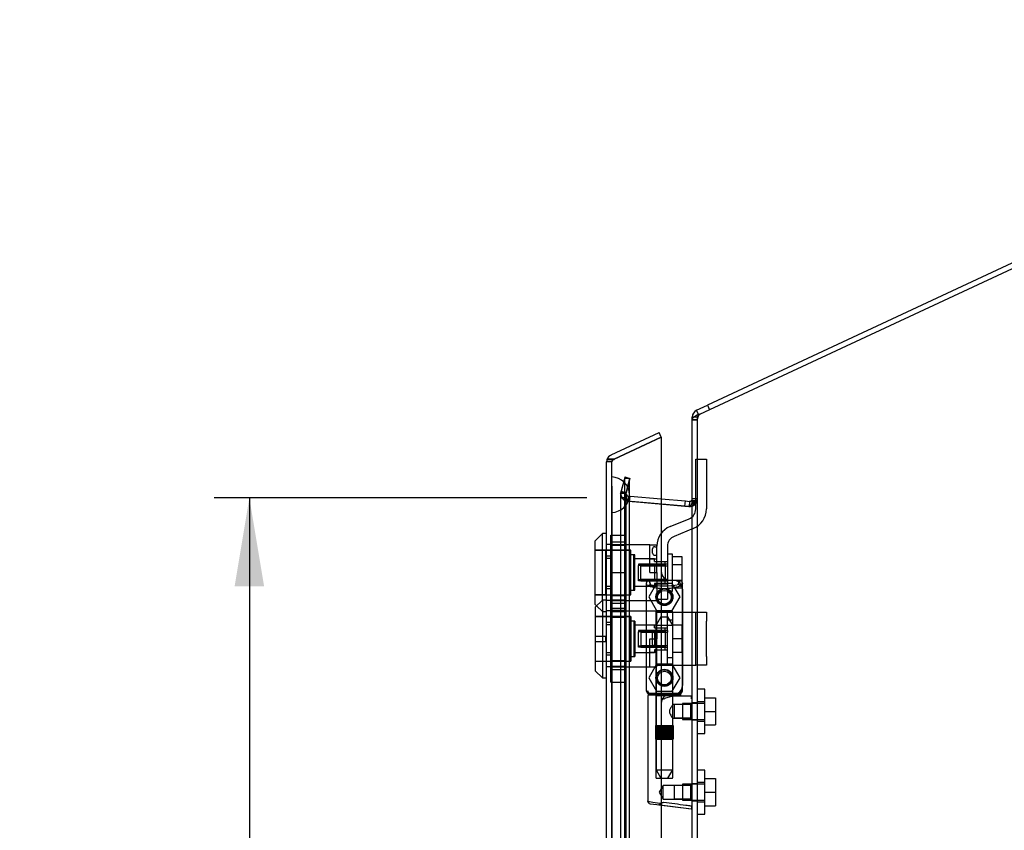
# Model space of a CAD drawing. Header units: inches. Extents: x 1 to 240, y -1 to 159.
# Tile 13 of 16: x 105 to 119, y 88 to 99. Entities that reach past the tile are written whole.
import ezdxf
from ezdxf.enums import TextEntityAlignment as Align
from ezdxf.lldxf.tags import DXFTag

# ---------------------------------------------------------------- set-up
doc = ezdxf.new("R2010")
doc.units = ezdxf.units.IN
doc.header["$MEASUREMENT"] = 0
for name, color, linetype in [('COM70220', 7, 'Continuous'), ('COM70707-4', 7, 'Continuous'), ('COM70709-8', 7, 'Continuous'), ('COM70712-7', 7, 'Continuous'), ('Default', 7, 'Continuous'), ('HNG86659-1', 7, 'Continuous'), ('HNG86659-2', 7, 'Continuous'), ('LOK10031', 7, 'Continuous'), ('LOK10031_CAM', 7, 'Continuous'), ('LOK10031_INSERT', 7, 'Continuous'), ('LOK10031_NUT', 7, 'Continuous'), ('LOK10031_SC', 7, 'Continuous'), ('SCS86661', 7, 'Continuous'), ('WAM30017', 7, 'Continuous')]:
    doc.layers.add(name, color=color, linetype=linetype)
doc.styles.add('SEACAD_Times_New_Roman', font='times.ttf')
tags = doc.linetypes.add('HIDDEN2', pattern=[0.1875, 0.125, -0.0625]).pattern_tags.tags
tags[6:7] = [DXFTag(74, 4), DXFTag(75, 0), DXFTag(340, '0'), DXFTag(46, 0.0), DXFTag(50, 0.0), DXFTag(44, 0.0), DXFTag(45, 0.0)]
tags[4:5] = [DXFTag(74, 4), DXFTag(75, 0), DXFTag(340, '0'), DXFTag(46, 0.0), DXFTag(50, 0.0), DXFTag(44, 0.0), DXFTag(45, 0.0)]
doc.dimstyles.new('HAMMOND_(STH_-_240x160)', dxfattribs={"dimtxt": 1, "dimasz": 1.25, "dimexe": 0.5, "dimexo": 0.5, "dimgap": 0.25, "dimtad": 0, "dimtih": 1, "dimtoh": 1, "dimzin": 0, "dimdsep": 46, "dimtxsty": 'SEACAD_Times_New_Roman', "dimblk1": '_SE_FILLED', "dimblk2": '_SE_FILLED', "dimsah": 1, "dimcen": 0.5, "dimadec": 0, "dimazin": 0, "dimtfac": 0.8, "dimtofl": 0, "dimtmove": 0, "dimatfit": 3, "dimfxl": 1, "dimtolj": 1, "dimtzin": 0, "dimarcsym": 0})

# ---------------------------------------------------------------- blocks, each defined once
blk = doc.blocks.new('SE2')
at = {"layer": 'COM70220', "color": 7, "linetype": 'HIDDEN2'}
for p, q in [((112.976, 92.489), (112.976, 92.988)), ((112.977, 92.988), (112.976, 92.988)), ((112.977, 92.489), (112.977, 92.988)), ((112.979, 92.739), (112.977, 92.988)), ((112.977, 92.49), (112.979, 92.739)), ((112.979, 92.489), (112.979, 92.739)), ((113.225, 92.489), (113.225, 92.739)), ((112.976, 92.49), (112.977, 92.49)), ((112.976, 65.37), (112.976, 92.489)), ((112.977, 65.37), (112.977, 92.489)), ((112.979, 65.37), (112.979, 92.489)), ((113.225, 65.37), (113.225, 92.489))]:
    blk.add_line(p, q, dxfattribs=at)
for start, end in [(0, 90), (270, 0)]:
    blk.add_arc((112.975, 92.739), 0.25, start, end, dxfattribs=at)
at = {"layer": 'COM70707-4', "color": 7, "linetype": 'Continuous'}
for p, q in [((114.221, 93.875), (126.005, 99.37)), ((114.191, 93.873), (114.221, 93.875)), ((114.113, 64.016), (114.113, 93.798)), ((113.675, 92.608), (114.074, 92.573)), ((114.08, 92.575), (114.074, 92.573)), ((114.077, 92.574), (114.077, 92.574)), ((114.107, 92.622), (114.106, 92.616)), ((114.113, 92.644), (114.107, 92.622))]:
    blk.add_line(p, q, dxfattribs=at)
at = {"layer": 'COM70707-4', "color": 7, "linetype": 'HIDDEN2'}
for p, q in [((114.221, 93.875), (114.191, 93.873)), ((114.211, 93.873), (114.191, 93.873)), ((114.185, 93.798), (114.113, 93.798)), ((114.185, 64.016), (114.185, 93.798)), ((113.103, 92.766), (113.158, 92.97)), ((113.228, 92.97), (113.158, 92.97)), ((113.158, 64.884), (113.158, 92.97)), ((113.228, 92.97), (113.173, 92.766)), ((113.228, 64.884), (113.228, 92.97)), ((113.1, 92.757), (113.103, 92.766)), ((113.172, 92.757), (113.1, 92.757)), ((113.1, 92.757), (113.1, 65.098)), ((113.173, 92.766), (113.103, 92.766)), ((113.178, 92.696), (113.118, 92.696)), ((113.172, 92.757), (113.173, 92.766)), ((113.172, 92.757), (113.178, 92.696)), ((113.178, 92.696), (113.172, 92.757)), ((113.172, 92.757), (113.172, 65.098)), ((113.178, 92.696), (113.199, 92.653)), ((113.199, 92.653), (113.178, 92.696)), ((113.182, 92.653), (113.198, 92.649)), ((113.199, 92.653), (113.182, 92.653)), ((113.198, 92.649), (113.182, 92.653)), ((113.205, 92.649), (113.198, 92.649)), ((114.067, 92.573), (113.198, 92.649)), ((113.205, 92.649), (113.199, 92.653)), ((113.205, 92.649), (113.675, 92.608)), ((114.074, 92.573), (114.067, 92.573)), ((114.08, 92.575), (114.086, 92.575)), ((114.106, 92.616), (114.163, 92.616)), ((114.113, 92.644), (114.107, 92.622)), ((114.107, 92.622), (114.168, 92.622)), ((114.113, 92.659), (114.185, 92.659)), ((114.113, 92.644), (114.185, 92.644)), ((114.168, 92.622), (114.163, 92.616)), ((114.168, 92.622), (114.163, 92.616)), ((114.185, 89.795), (114.113, 89.795)), ((114.113, 89.555), (114.185, 89.555)), ((114.185, 88.653), (114.113, 88.653)), ((114.113, 88.413), (114.185, 88.413))]:
    blk.add_line(p, q, dxfattribs=at)
for centre, radius, start, end in [((114.33, 93.789), 0.146, 145.1254, 176.5662), ((114.33, 93.789), 0.146, 145.1254, 176.5662), ((113.217, 92.759), 0.118, 181.4334, 212.7767), ((113.217, 92.759), 0.118, 181.4334, 212.7767), ((113.328, 92.937), 0.32, 228.9813, 242.7765), ((113.917, 92.986), 0.445, 292.2665, 303.6125)]:
    blk.add_arc(centre, radius, start, end, dxfattribs=at)
at = {"layer": 'COM70707-4', "color": 7, "linetype": 'Continuous'}
blk.add_arc((113.901, 92.716), 0.228, 321.7223, 333.9782, dxfattribs=at)
blk.add_open_spline([(114.113, 93.798), (114.113, 93.804), (114.115, 93.81), (114.122, 93.823), (114.128, 93.829), (114.141, 93.842), (114.15, 93.848), (114.169, 93.86), (114.18, 93.866), (114.191, 93.873)], degree=3, knots=[0, 0, 0, 0, 0.25, 0.25, 0.5, 0.5, 0.75, 0.75, 1, 1, 1, 1], dxfattribs=at)
at = {"layer": 'COM70707-4', "color": 7, "linetype": 'HIDDEN2'}
blk.add_open_spline([(114.185, 92.644), (114.185, 92.641), (114.183, 92.637), (114.178, 92.63), (114.173, 92.626), (114.168, 92.622)], degree=3, knots=[0, 0, 0, 0, 0.5, 0.5, 1, 1, 1, 1], dxfattribs=at)
at = {"layer": 'COM70709-8', "color": 7, "linetype": 'Continuous'}
for p, q in [((126.012, 99.453), (114.327, 94.004)), ((114.175, 93.933), (114.327, 94.004)), ((114.327, 94.004), (114.358, 93.939)), ((114.113, 93.798), (114.113, 93.835)), ((114.135, 93.835), (114.113, 93.835)), ((114.203, 93.874), (114.175, 93.933)), ((113.675, 92.68), (114.016, 92.65)), ((114.01, 92.578), (114.016, 92.65)), ((114.016, 92.65), (114.074, 92.645)), ((114.074, 92.645), (114.068, 92.573))]:
    blk.add_line(p, q, dxfattribs=at)
at = {"layer": 'COM70709-8', "color": 7, "linetype": 'HIDDEN2'}
for p, q in [((114.185, 93.835), (114.135, 93.835)), ((114.185, 93.798), (114.185, 93.835)), ((114.206, 93.868), (114.203, 93.874)), ((114.206, 93.868), (114.221, 93.875)), ((114.185, 93.79), (114.113, 93.79)), ((113.162, 92.989), (113.107, 92.784)), ((113.162, 92.989), (113.232, 92.97)), ((113.232, 92.97), (113.177, 92.766)), ((113.177, 92.766), (113.107, 92.784)), ((113.208, 92.72), (113.202, 92.649)), ((113.208, 92.72), (113.234, 92.718)), ((113.228, 92.646), (113.234, 92.718)), ((113.234, 92.718), (113.675, 92.68)), ((113.202, 92.649), (113.228, 92.646)), ((113.228, 92.646), (114.01, 92.578)), ((114.01, 92.578), (114.01, 92.578)), ((114.01, 92.578), (114.067, 92.573)), ((114.068, 92.573), (114.067, 92.573)), ((114.185, 92.681), (114.113, 92.681))]:
    blk.add_line(p, q, dxfattribs=at)
at = {"layer": 'COM70709-8', "color": 7, "linetype": 'Continuous'}
for centre, radius, start, end in [((114.221, 93.835), 0.108, 115, 180), ((114.077, 92.681), 0.036, 265, 0)]:
    blk.add_arc(centre, radius, start, end, dxfattribs=at)
at = {"layer": 'COM70709-8', "color": 7, "linetype": 'HIDDEN2'}
for centre, radius, start, end in [((114.221, 93.835), 0.036, 115.0001, 179.9999), ((113.211, 92.756), 0.108, 165, 265), ((113.211, 92.756), 0.036, 165.0001, 264.9999), ((114.077, 92.681), 0.108, 265, 0)]:
    blk.add_arc(centre, radius, start, end, dxfattribs=at)
at = {"layer": 'COM70712-7', "color": 7, "linetype": 'Continuous'}
for p, q in [((112.965, 93.3), (113.645, 93.617)), ((113.011, 93.242), (113.675, 93.552)), ((113.675, 93.552), (113.011, 93.242)), ((113.675, 93.552), (113.645, 93.617)), ((113.675, 93.552), (113.675, 64.308)), ((112.903, 64.657), (112.903, 93.202)), ((112.908, 93.235), (112.909, 93.235)), ((113.011, 93.242), (112.909, 93.242)), ((112.909, 93.242), (112.909, 93.235))]:
    blk.add_line(p, q, dxfattribs=at)
at = {"layer": 'COM70712-7', "color": 7, "linetype": 'HIDDEN2'}
for p, q in [((112.975, 93.202), (112.903, 93.202)), ((112.909, 93.235), (113.009, 93.235)), ((112.975, 64.657), (112.975, 93.202)), ((112.996, 93.235), (113.011, 93.242)), ((112.975, 92.033), (112.973, 92.033)), ((112.975, 91.836), (112.903, 91.836)), ((113.85, 91.528), (113.8, 91.528)), ((112.975, 91.439), (112.903, 91.439)), ((113.975, 91.403), (113.975, 90.041)), ((112.975, 91.242), (112.973, 91.242)), ((112.975, 91.096), (112.973, 91.096)), ((112.975, 90.899), (112.903, 90.899)), ((112.975, 90.502), (112.903, 90.502)), ((112.975, 90.305), (112.973, 90.305)), ((113.8, 89.916), (113.85, 89.916))]:
    blk.add_line(p, q, dxfattribs=at)
for centre in [(113.719, 91.294), (113.719, 90.152)]:
    blk.add_circle(centre, 0.12, dxfattribs=at)
at = {"layer": 'COM70712-7', "color": 7, "linetype": 'Continuous'}
for start, end in [(115, 162.4161), (162.4161, 180)]:
    blk.add_arc((113.011, 93.202), 0.108, start, end, dxfattribs=at)
at = {"layer": 'COM70712-7', "color": 7, "linetype": 'HIDDEN2'}
for centre, radius, start, end in [((113.011, 93.202), 0.036, 115, 180), ((113.8, 91.653), 0.125, 180, 270), ((113.85, 91.403), 0.125, 0, 90), ((113.8, 89.791), 0.125, 90, 180), ((113.85, 90.041), 0.125, 270, 0)]:
    blk.add_arc(centre, radius, start, end, dxfattribs=at)
at = {"layer": 'COM70712-7', "color": 7, "linetype": 'Continuous'}
blk.add_ellipse((113.011, 93.202), major_axis=(0.108, 0), ratio=0.9073, start_param=2.802142, end_param=3.141593, dxfattribs=at)
at = {"layer": 'COM70712-7', "color": 7, "linetype": 'HIDDEN2'}
for centre, major_axis, ratio, start_param, end_param in [((113.011, 93.202), (0.036, 0), 0.9073, 1.617568, 3.141593), ((113.011, 86.827), (0, 6.415), 0.005612, 0, 0.046772)]:
    blk.add_ellipse(centre, major_axis=major_axis, ratio=ratio, start_param=start_param, end_param=end_param, dxfattribs=at)
at = {"layer": 'HNG86659-1', "color": 7, "linetype": 'HIDDEN2'}
for p, q in [((113.464, 91.485), (113.483, 91.435)), ((113.464, 91.485), (113.464, 89.97)), ((113.935, 91.524), (113.501, 91.524)), ((113.525, 91.469), (113.503, 91.524)), ((113.526, 91.466), (113.503, 91.524)), ((113.526, 91.466), (113.525, 91.469)), ((113.913, 91.469), (113.935, 91.524)), ((113.913, 91.466), (113.935, 91.524)), ((113.913, 91.466), (113.913, 91.469)), ((113.974, 91.485), (113.955, 91.435)), ((113.975, 89.97), (113.975, 91.485)), ((113.599, 91.08), (113.599, 89.923)), ((113.827, 91.092), (113.611, 91.092)), ((113.839, 89.923), (113.839, 91.08)), ((113.483, 89.966), (113.483, 89.931)), ((113.935, 89.931), (113.503, 89.931)), ((113.503, 89.911), (113.936, 89.911)), ((113.936, 89.911), (113.503, 89.911)), ((113.599, 89.923), (113.587, 89.911)), ((113.587, 89.911), (113.599, 89.899)), ((113.839, 89.923), (113.599, 89.923)), ((113.851, 89.911), (113.839, 89.923)), ((113.839, 89.899), (113.851, 89.911)), ((113.955, 89.931), (113.955, 89.966)), ((113.483, 89.891), (113.483, 88.41)), ((113.599, 89.899), (113.839, 89.899)), ((113.599, 89.899), (113.599, 88.742)), ((113.839, 89.771), (113.839, 89.899)), ((113.859, 89.772), (113.839, 89.772)), ((114.101, 89.891), (113.84, 89.891)), ((114.092, 89.772), (113.859, 89.772)), ((114.092, 89.772), (113.859, 89.772)), ((113.859, 89.772), (113.859, 89.578)), ((114.113, 89.793), (114.092, 89.772)), ((114.092, 89.578), (114.092, 89.772)), ((113.839, 88.742), (113.839, 89.579)), ((113.839, 89.578), (113.859, 89.578)), ((113.859, 89.578), (114.092, 89.578)), ((114.092, 89.578), (113.859, 89.578)), ((114.092, 89.578), (114.113, 89.557)), ((113.611, 88.73), (113.827, 88.73)), ((113.7, 88.63), (113.644, 88.533)), ((113.644, 88.533), (113.7, 88.436)), ((113.7, 88.436), (113.7, 88.63)), ((113.859, 88.63), (113.7, 88.63)), ((114.092, 88.63), (113.859, 88.63)), ((114.092, 88.63), (113.859, 88.63)), ((113.859, 88.63), (113.859, 88.436)), ((114.113, 88.651), (114.092, 88.63)), ((114.092, 88.436), (114.092, 88.63)), ((113.7, 88.436), (113.859, 88.436)), ((113.859, 88.436), (114.092, 88.436)), ((114.092, 88.436), (113.859, 88.436)), ((114.092, 88.436), (114.113, 88.415)), ((113.517, 88.371), (113.659, 88.354)), ((113.642, 88.356), (113.659, 88.354)), ((113.642, 88.356), (114.102, 88.299)), ((113.659, 88.354), (114.1, 88.299))]:
    blk.add_line(p, q, dxfattribs=at)
for centre, radius in [((113.719, 91.289), 0.118), ((113.719, 91.289), 0.0968), ((113.719, 91.289), 0.0968), ((113.719, 90.147), 0.118), ((113.719, 90.147), 0.0968), ((113.719, 90.147), 0.0968)]:
    blk.add_circle(centre, radius, dxfattribs=at)
for centre, radius, start, end in [((113.507, 91.485), 0.0432, 170.3107, 181.0665), ((113.503, 91.485), 0.0392, 106.467, 168.78), ((113.403, 90.789), 0.706, 84.0827, 84.9945), ((113.508, 91.43), 0.0255, 130.6693, 167.2932), ((113.502, 91.475), 0.0491, 88.6161, 102.0318), ((113.917, 91.584), 0.429, 188.1861, 189.6334), ((113.741, 92.258), 0.846, 252.8757, 268.5407), ((113.699, 92.251), 0.839, 271.3912, 287.1924), ((113.936, 91.475), 0.0491, 77.9682, 91.3839), ((113.522, 91.584), 0.429, 350.3666, 351.8139), ((113.935, 91.485), 0.0392, 11.22, 73.533), ((113.93, 91.43), 0.0255, 12.7068, 49.3307), ((114.036, 90.789), 0.706, 95.0056, 95.9172), ((113.931, 91.485), 0.0432, 358.9335, 9.6893), ((113.611, 91.08), 0.0118, 90, 180), ((113.827, 91.08), 0.0118, 0, 90), ((113.503, 89.969), 0.039, 178.4395, 188.4336), ((113.402, 90.672), 0.711, 274.9928, 275.9147), ((113.503, 89.97), 0.0395, 190.0421, 269.2684), ((113.517, 89.965), 0.0339, 178.5961, 269.1461), ((113.503, 89.931), 0.0197, 180, 270), ((113.503, 89.891), 0.0197, 90, 180), ((113.503, 89.972), 0.0417, 269.1335, 269.9996), ((113.922, 89.965), 0.0339, 270.8567, 9.3811), ((113.935, 89.972), 0.0417, 270.0004, 270.8665), ((113.935, 89.97), 0.0395, 270.7315, 349.9579), ((113.936, 89.931), 0.0197, 270, 0), ((113.936, 89.891), 0.0197, 0, 90), ((114.036, 90.672), 0.711, 264.0854, 265.0071), ((113.935, 89.969), 0.039, 351.5664, 1.5605), ((114.101, 89.88), 0.0118, 88.3734, 89.9992), ((114.101, 89.88), 0.0118, 0, 88.3726), ((112.902, 90.512), 1.368, 331.1816, 331.5055), ((113.611, 88.742), 0.0118, 180, 270), ((113.827, 88.742), 0.0118, 270, 0), ((113.522, 88.41), 0.0394, 179.95, 262.875), ((114.101, 88.31), 0.0118, 262.875, 274.4046), ((114.068, 88.315), 0.0401, 21.8367, 34.9857), ((114.101, 88.31), 0.0118, 274.3868, 294.9231), ((113.45, 88.289), 0.656, 0.9731, 3.5902), ((114.101, 88.31), 0.0118, 294.9228, 0)]:
    blk.add_arc(centre, radius, start, end, dxfattribs=at)
for centre, major_axis, ratio, start_param, end_param in [((113.503, 91.512), (0, -0.0118), 0.049276, 3.017238, 3.218468), ((113.719, 91.476), (-0.203, 0), 0.124034, 0.415394, 2.656554), ((113.935, 91.512), (0, -0.0118), 0.049276, 3.064718, 3.265947)]:
    blk.add_ellipse(centre, major_axis=major_axis, ratio=ratio, start_param=start_param, end_param=end_param, dxfattribs=at)
for points, knots in [([(113.492, 91.449), (113.494, 91.452), (113.496, 91.455), (113.502, 91.461), (113.505, 91.463), (113.511, 91.465), (113.512, 91.466), (113.516, 91.467), (113.518, 91.467), (113.521, 91.467), (113.522, 91.467), (113.524, 91.467), (113.525, 91.466), (113.526, 91.466)], [0, 0, 0, 0, 0.25, 0.25, 0.5, 0.5, 0.625, 0.625, 0.75, 0.75, 0.875, 0.875, 1, 1, 1, 1]), ([(113.947, 91.449), (113.945, 91.452), (113.942, 91.455), (113.936, 91.461), (113.933, 91.463), (113.928, 91.465), (113.926, 91.466), (113.922, 91.467), (113.92, 91.467), (113.917, 91.467), (113.916, 91.467), (113.914, 91.467), (113.913, 91.466), (113.913, 91.466)], [0, 0, 0, 0, 0.25, 0.25, 0.5, 0.5, 0.625, 0.625, 0.75, 0.75, 0.875, 0.875, 1, 1, 1, 1]), ([(113.708, 89.852), (113.713, 89.854), (113.719, 89.857), (113.73, 89.861), (113.735, 89.863), (113.752, 89.87), (113.763, 89.874), (113.786, 89.882), (113.797, 89.885), (113.819, 89.89), (113.83, 89.891), (113.84, 89.891)], [0, 0, 0, 0, 0.125, 0.125, 0.25, 0.25, 0.5, 0.5, 0.75, 0.75, 1, 1, 1, 1]), ([(113.839, 89.772), (113.839, 89.772), (113.829, 89.76), (113.812, 89.734), (113.805, 89.724), (113.794, 89.702), (113.79, 89.689), (113.79, 89.662), (113.794, 89.649), (113.805, 89.626), (113.811, 89.616), (113.823, 89.599), (113.829, 89.592), (113.837, 89.581), (113.839, 89.578), (113.839, 89.578), (113.839, 89.578), (113.839, 89.578)], [0.2503152, 0.2503152, 0.2503152, 0.2503152, 0.375, 0.375, 0.4375, 0.4375, 0.5, 0.5, 0.5625, 0.5625, 0.625, 0.625, 0.6875, 0.6875, 0.75, 0.75, 0.7505722, 0.7505722, 0.7505722, 0.7505722]), ([(114.104, 89.859), (114.104, 89.868), (114.104, 89.876), (114.104, 89.885), (114.103, 89.887), (114.103, 89.89), (114.103, 89.89), (114.102, 89.891), (114.102, 89.891), (114.102, 89.891), (114.102, 89.891), (114.102, 89.891), (114.102, 89.891), (114.101, 89.891)], [0, 0, 0, 0, 0.5, 0.5, 0.75, 0.75, 0.875, 0.875, 0.9375, 0.9375, 0.96875, 0.96875, 1, 1, 1, 1]), ([(114.104, 89.859), (114.107, 89.859), (114.109, 89.859), (114.112, 89.858), (114.113, 89.858), (114.113, 89.858)], [0, 0, 0, 0, 0.5, 0.5, 1, 1, 1, 1]), ([(113.656, 88.373), (113.607, 88.381), (113.563, 88.388), (113.5, 88.401), (113.483, 88.407), (113.483, 88.41)], [0, 0, 0, 0, 0.5, 0.5, 1, 1, 1, 1]), ([(113.708, 88.387), (113.707, 88.387), (113.706, 88.387), (113.705, 88.387), (113.705, 88.387), (113.703, 88.386), (113.702, 88.386), (113.699, 88.385), (113.697, 88.384), (113.69, 88.382), (113.686, 88.381), (113.673, 88.378), (113.665, 88.375), (113.656, 88.373)], [0, 0, 0, 0, 0.03125, 0.03125, 0.0625, 0.0625, 0.125, 0.125, 0.25, 0.25, 0.5, 0.5, 1, 1, 1, 1]), ([(114.101, 88.338), (114.074, 88.341), (114.048, 88.344), (114.022, 88.347), (113.918, 88.361), (113.813, 88.374), (113.708, 88.387)], [0, 0, 0, 0, 0.198595, 0.198595, 0.198595, 1, 1, 1, 1]), ([(113.656, 88.373), (113.656, 88.37), (113.656, 88.367), (113.656, 88.362), (113.656, 88.36), (113.655, 88.357), (113.655, 88.357), (113.654, 88.356), (113.653, 88.355), (113.651, 88.355), (113.65, 88.355), (113.646, 88.356), (113.644, 88.356), (113.642, 88.356)], [0, 0, 0, 0, 0.25, 0.25, 0.5, 0.5, 0.625, 0.625, 0.75, 0.75, 0.875, 0.875, 1, 1, 1, 1]), ([(114.105, 88.33), (114.107, 88.33), (114.109, 88.33), (114.112, 88.33), (114.113, 88.33), (114.113, 88.331)], [0, 0, 0, 0, 0.5, 0.5, 1, 1, 1, 1])]:
    blk.add_open_spline(points, degree=3, knots=knots, dxfattribs=at)
at = {"layer": 'HNG86659-2', "color": 7, "linetype": 'HIDDEN2'}
for p, q in [((113.67, 91.014), (113.601, 90.895)), ((113.601, 90.895), (113.837, 90.895)), ((113.601, 90.895), (113.601, 89.478)), ((113.67, 91.014), (113.768, 91.014)), ((113.837, 90.895), (113.768, 91.014)), ((113.837, 89.478), (113.837, 90.895)), ((113.596, 89.478), (113.596, 89.281)), ((113.596, 89.478), (113.6, 89.478)), ((113.596, 89.478), (113.596, 89.281)), ((113.598, 89.478), (113.598, 89.281)), ((113.6, 89.478), (113.605, 89.478)), ((113.6, 89.478), (113.6, 89.281)), ((113.602, 89.478), (113.602, 89.281)), ((113.605, 89.478), (113.623, 89.478)), ((113.605, 89.478), (113.605, 89.281)), ((113.607, 89.478), (113.607, 89.281)), ((113.609, 89.478), (113.609, 89.281)), ((113.617, 89.478), (113.617, 89.281)), ((113.617, 89.478), (113.617, 89.281)), ((113.623, 89.478), (113.631, 89.478)), ((113.623, 89.478), (113.623, 89.281)), ((113.631, 89.478), (113.633, 89.478)), ((113.631, 89.478), (113.631, 89.281)), ((113.633, 89.478), (113.662, 89.478)), ((113.633, 89.478), (113.633, 89.281)), ((113.641, 89.478), (113.641, 89.281)), ((113.65, 89.478), (113.65, 89.281)), ((113.654, 89.478), (113.654, 89.281)), ((113.662, 89.478), (113.671, 89.478)), ((113.662, 89.478), (113.662, 89.281)), ((113.671, 89.478), (113.676, 89.478)), ((113.671, 89.478), (113.671, 89.281)), ((113.676, 89.478), (113.711, 89.478)), ((113.676, 89.478), (113.676, 89.281)), ((113.687, 89.478), (113.687, 89.281)), ((113.695, 89.478), (113.695, 89.281)), ((113.701, 89.478), (113.701, 89.281)), ((113.711, 89.478), (113.719, 89.478)), ((113.711, 89.478), (113.711, 89.281)), ((113.719, 89.478), (113.727, 89.478)), ((113.719, 89.478), (113.719, 89.281)), ((113.727, 89.478), (113.762, 89.478)), ((113.727, 89.478), (113.727, 89.281)), ((113.737, 89.478), (113.737, 89.281)), ((113.744, 89.478), (113.744, 89.281)), ((113.752, 89.478), (113.752, 89.281)), ((113.762, 89.478), (113.767, 89.478)), ((113.762, 89.478), (113.762, 89.281)), ((113.767, 89.478), (113.776, 89.478)), ((113.767, 89.478), (113.767, 89.281)), ((113.776, 89.478), (113.805, 89.478)), ((113.776, 89.478), (113.776, 89.281)), ((113.785, 89.478), (113.785, 89.281)), ((113.789, 89.478), (113.789, 89.281)), ((113.798, 89.478), (113.798, 89.281)), ((113.805, 89.478), (113.807, 89.478)), ((113.805, 89.478), (113.805, 89.281)), ((113.807, 89.478), (113.815, 89.478)), ((113.807, 89.478), (113.807, 89.281)), ((113.815, 89.478), (113.834, 89.478)), ((113.815, 89.478), (113.815, 89.281)), ((113.822, 89.478), (113.822, 89.281)), ((113.822, 89.478), (113.822, 89.281)), ((113.829, 89.478), (113.829, 89.281)), ((113.831, 89.478), (113.831, 89.281)), ((113.834, 89.478), (113.838, 89.478)), ((113.834, 89.478), (113.834, 89.281)), ((113.837, 89.478), (113.837, 89.281)), ((113.838, 89.478), (113.842, 89.478)), ((113.838, 89.478), (113.838, 89.281)), ((113.841, 89.478), (113.841, 89.281)), ((113.842, 89.478), (113.842, 89.281)), ((113.842, 89.281), (113.842, 89.478)), ((113.596, 89.281), (113.6, 89.281)), ((113.6, 89.281), (113.605, 89.281)), ((113.601, 89.281), (113.601, 88.848)), ((113.605, 89.281), (113.623, 89.281)), ((113.623, 89.281), (113.631, 89.281)), ((113.631, 89.281), (113.633, 89.281)), ((113.633, 89.281), (113.662, 89.281)), ((113.662, 89.281), (113.671, 89.281)), ((113.671, 89.281), (113.676, 89.281)), ((113.676, 89.281), (113.711, 89.281)), ((113.711, 89.281), (113.719, 89.281)), ((113.719, 89.281), (113.727, 89.281)), ((113.727, 89.281), (113.762, 89.281)), ((113.762, 89.281), (113.767, 89.281)), ((113.767, 89.281), (113.776, 89.281)), ((113.776, 89.281), (113.805, 89.281)), ((113.805, 89.281), (113.807, 89.281)), ((113.807, 89.281), (113.815, 89.281)), ((113.815, 89.281), (113.834, 89.281)), ((113.834, 89.281), (113.838, 89.281)), ((113.837, 88.848), (113.837, 89.281)), ((113.838, 89.281), (113.842, 89.281)), ((113.601, 88.848), (113.837, 88.848)), ((113.601, 88.848), (113.67, 88.73)), ((113.768, 88.73), (113.837, 88.848))]:
    blk.add_line(p, q, dxfattribs=at)
at = {"layer": 'LOK10031', "color": 7, "linetype": 'Continuous'}
for p, q in [((112.843, 92.188), (112.743, 92.088)), ((112.843, 91.25), (112.843, 92.188)), ((112.903, 92.188), (112.843, 92.188)), ((112.743, 91.188), (112.743, 92.088)), ((112.843, 91.25), (112.743, 91.15)), ((112.743, 91.188), (112.762, 91.169)), ((112.843, 91.25), (112.843, 90.15)), ((112.903, 91.25), (112.843, 91.25)), ((112.743, 91.15), (112.743, 90.25)), ((112.743, 90.25), (112.843, 90.15)), ((112.843, 90.15), (112.903, 90.15))]:
    blk.add_line(p, q, dxfattribs=at)
at = {"layer": 'LOK10031', "color": 7, "linetype": 'HIDDEN2'}
for p, q in [((112.973, 92.033), (112.903, 92.033)), ((112.973, 92.033), (112.973, 91.869)), ((113.513, 92.03), (112.973, 92.03)), ((113.513, 91.638), (113.513, 92.03)), ((113.513, 92.03), (113.613, 92.03)), ((113.613, 92.011), (113.613, 92.03)), ((113.243, 91.953), (112.743, 91.953)), ((112.973, 91.869), (112.903, 91.869)), ((112.973, 91.869), (112.973, 91.407)), ((113.243, 91.323), (113.243, 91.953)), ((113.303, 91.888), (113.243, 91.888)), ((113.303, 91.388), (113.303, 91.888)), ((113.513, 91.831), (113.303, 91.831)), ((113.513, 91.831), (113.613, 91.831)), ((113.513, 91.638), (113.613, 91.638)), ((113.613, 91.638), (113.613, 91.245)), ((113.303, 91.444), (113.613, 91.444)), ((112.743, 91.323), (113.243, 91.323)), ((112.973, 91.407), (112.903, 91.407)), ((112.973, 91.407), (112.973, 91.242)), ((113.243, 91.388), (113.303, 91.388)), ((112.762, 91.169), (112.843, 91.088)), ((112.973, 91.242), (112.903, 91.242)), ((112.973, 91.245), (113.613, 91.245)), ((112.843, 91.088), (112.903, 91.088)), ((112.973, 91.096), (112.903, 91.096)), ((112.973, 91.096), (112.973, 90.931)), ((113.613, 91.093), (112.973, 91.093)), ((113.613, 91.093), (113.613, 91.077)), ((113.243, 91.015), (112.743, 91.015)), ((112.973, 90.931), (112.903, 90.931)), ((112.973, 90.931), (112.973, 90.469)), ((113.243, 91.015), (113.243, 90.385)), ((113.303, 90.95), (113.243, 90.95)), ((113.303, 90.95), (113.303, 90.45)), ((113.613, 90.894), (113.303, 90.894)), ((113.613, 90.821), (113.613, 90.7)), ((113.513, 90.308), (113.513, 90.7)), ((113.513, 90.7), (113.613, 90.7)), ((112.973, 90.469), (112.903, 90.469)), ((112.973, 90.469), (112.973, 90.305)), ((113.303, 90.507), (113.513, 90.507)), ((113.613, 90.507), (113.513, 90.507)), ((112.743, 90.385), (113.243, 90.385)), ((113.243, 90.45), (113.303, 90.45)), ((112.973, 90.305), (112.903, 90.305)), ((112.973, 90.308), (113.513, 90.308)), ((113.513, 90.308), (113.613, 90.308)), ((113.613, 90.308), (113.613, 90.327))]:
    blk.add_line(p, q, dxfattribs=at)
at = {"layer": 'LOK10031_CAM', "color": 7, "linetype": 'HIDDEN2'}
for p, q in [((114.163, 93.241), (114.313, 93.241)), ((114.163, 93.116), (114.163, 93.241)), ((114.163, 92.537), (114.163, 93.116)), ((114.313, 93.241), (114.313, 93.116)), ((114.313, 93.116), (114.313, 92.537)), ((113.8, 92.289), (114.069, 92.398)), ((114.125, 92.259), (113.857, 92.15)), ((113.583, 92.004), (113.613, 92.004)), ((113.613, 91.638), (113.613, 92.011)), ((113.763, 92.011), (113.763, 91.636)), ((113.553, 91.914), (113.553, 91.974)), ((113.583, 91.884), (113.613, 91.884)), ((113.613, 91.794), (113.763, 91.794)), ((113.763, 91.636), (113.763, 91.261)), ((113.613, 91.479), (113.763, 91.479)), ((113.613, 91.261), (113.763, 91.261)), ((113.613, 91.077), (113.8, 91.077)), ((113.613, 90.821), (113.613, 91.077)), ((113.763, 90.327), (113.763, 91.077)), ((113.8, 91.077), (114.069, 91.077)), ((114.069, 91.077), (114.163, 91.077)), ((114.163, 91.077), (114.313, 91.077)), ((114.163, 90.952), (114.163, 91.077)), ((114.313, 91.077), (114.313, 90.952)), ((114.163, 90.452), (114.163, 90.952)), ((114.313, 90.452), (114.313, 90.952)), ((113.553, 90.622), (113.553, 90.782)), ((113.583, 90.812), (113.613, 90.812)), ((113.613, 90.859), (113.763, 90.859)), ((113.613, 90.327), (113.613, 90.7)), ((113.583, 90.592), (113.613, 90.592)), ((113.613, 90.544), (113.763, 90.544)), ((114.163, 90.327), (114.163, 90.452)), ((114.313, 90.452), (114.313, 90.327)), ((113.613, 90.327), (113.8, 90.327)), ((113.8, 90.327), (114.069, 90.327)), ((114.069, 90.327), (114.163, 90.327)), ((114.313, 90.327), (114.163, 90.327))]:
    blk.add_line(p, q, dxfattribs=at)
for centre, radius, start, end in [((114.013, 92.537), 0.15, 292.0194, 0), ((114.013, 92.537), 0.3, 292.0194, 0), ((113.913, 92.011), 0.3, 112.0194, 180), ((113.913, 92.011), 0.15, 112.0194, 180), ((113.583, 91.974), 0.03, 90, 180), ((113.583, 91.914), 0.03, 180, 270), ((113.583, 90.782), 0.03, 90, 180), ((113.583, 90.622), 0.03, 180, 270)]:
    blk.add_arc(centre, radius, start, end, dxfattribs=at)
at = {"layer": 'LOK10031_INSERT', "color": 7, "linetype": 'HIDDEN2'}
for p, q in [((112.893, 91.948), (112.743, 91.948)), ((112.893, 91.948), (112.893, 91.95)), ((113.228, 91.95), (112.893, 91.95)), ((112.893, 91.328), (112.893, 91.948)), ((113.228, 91.325), (113.228, 91.95)), ((113.288, 91.888), (113.228, 91.888)), ((113.288, 91.388), (113.288, 91.888)), ((113.578, 91.831), (113.288, 91.831)), ((113.728, 91.756), (113.353, 91.756)), ((113.353, 91.756), (113.353, 91.736)), ((113.353, 91.539), (113.353, 91.736)), ((113.728, 91.736), (113.353, 91.736)), ((113.578, 91.794), (113.578, 91.831)), ((113.578, 91.794), (113.613, 91.794)), ((113.578, 91.752), (113.578, 91.523)), ((113.728, 91.752), (113.578, 91.752)), ((113.728, 91.752), (113.728, 91.794)), ((113.728, 91.752), (113.728, 91.523)), ((113.288, 91.444), (113.578, 91.444)), ((113.353, 91.539), (113.728, 91.539)), ((113.353, 91.52), (113.353, 91.539)), ((113.728, 91.52), (113.353, 91.52)), ((113.578, 91.523), (113.728, 91.523)), ((113.578, 91.482), (113.578, 91.444)), ((113.728, 91.482), (113.578, 91.482)), ((113.728, 91.482), (113.728, 91.523)), ((112.743, 91.328), (112.893, 91.328)), ((112.893, 91.328), (112.893, 91.325)), ((112.893, 91.325), (113.228, 91.325)), ((113.228, 91.388), (113.288, 91.388)), ((113.228, 91.013), (112.743, 91.013)), ((113.228, 91.013), (113.228, 90.388)), ((113.288, 90.95), (113.228, 90.95)), ((113.288, 90.95), (113.288, 90.45)), ((113.578, 90.894), (113.288, 90.894)), ((113.578, 90.856), (113.578, 90.894)), ((113.728, 90.818), (113.353, 90.818)), ((113.353, 90.818), (113.353, 90.799)), ((113.353, 90.602), (113.353, 90.799)), ((113.728, 90.799), (113.353, 90.799)), ((113.578, 90.856), (113.728, 90.856)), ((113.578, 90.815), (113.578, 90.586)), ((113.728, 90.815), (113.578, 90.815)), ((113.728, 90.815), (113.728, 90.856)), ((113.728, 90.815), (113.728, 90.586)), ((112.743, 90.74), (112.893, 90.74)), ((112.893, 90.66), (112.743, 90.66)), ((112.893, 90.66), (112.893, 90.74)), ((113.288, 90.507), (113.578, 90.507)), ((113.353, 90.602), (113.728, 90.602)), ((113.353, 90.582), (113.353, 90.602)), ((113.728, 90.582), (113.353, 90.582)), ((113.578, 90.586), (113.728, 90.586)), ((113.578, 90.544), (113.578, 90.507)), ((113.613, 90.544), (113.578, 90.544)), ((113.728, 90.544), (113.728, 90.586)), ((112.743, 90.388), (113.228, 90.388)), ((113.228, 90.45), (113.288, 90.45))]:
    blk.add_line(p, q, dxfattribs=at)
at = {"layer": 'LOK10031_NUT', "color": 7, "linetype": 'HIDDEN2'}
for p, q in [((112.96, 91.638), (112.96, 92.168)), ((112.96, 92.168), (113.175, 92.168)), ((113.175, 91.638), (113.175, 92.168)), ((112.96, 92.071), (113.175, 92.071)), ((113.175, 92.022), (112.96, 92.022)), ((112.96, 91.312), (112.96, 91.638)), ((112.96, 91.638), (113.175, 91.638)), ((113.175, 91.312), (113.175, 91.638)), ((112.96, 91.006), (112.96, 91.312)), ((112.96, 91.312), (113.175, 91.312)), ((113.175, 91.006), (113.175, 91.312)), ((112.96, 91.254), (113.175, 91.254)), ((112.96, 91.205), (113.175, 91.205)), ((112.96, 91.133), (113.175, 91.133)), ((112.96, 91.108), (113.175, 91.108)), ((113.175, 91.084), (112.96, 91.084)), ((112.96, 90.394), (112.96, 91.006)), ((112.96, 91.006), (113.175, 91.006)), ((113.175, 90.394), (113.175, 91.006)), ((112.96, 90.088), (112.96, 90.394)), ((112.96, 90.394), (113.175, 90.394)), ((113.175, 90.088), (113.175, 90.394)), ((112.96, 90.316), (113.175, 90.316)), ((112.96, 90.267), (113.175, 90.267)), ((112.96, 90.088), (113.175, 90.088))]:
    blk.add_line(p, q, dxfattribs=at)
at = {"layer": 'LOK10031_SC', "color": 7, "linetype": 'HIDDEN2'}
for p, q in [((113.833, 91.9), (113.763, 91.9)), ((113.833, 91.375), (113.833, 91.9)), ((113.97, 91.86), (113.833, 91.86)), ((113.97, 91.749), (113.97, 91.86)), ((113.388, 91.52), (113.388, 91.756)), ((113.763, 91.756), (113.388, 91.756)), ((113.388, 91.732), (113.763, 91.732)), ((113.763, 91.756), (113.763, 91.732)), ((113.97, 91.749), (113.833, 91.749)), ((113.97, 91.527), (113.97, 91.749)), ((113.388, 91.544), (113.763, 91.544)), ((113.388, 91.52), (113.763, 91.52)), ((113.763, 91.52), (113.763, 91.544)), ((113.97, 91.527), (113.833, 91.527)), ((113.97, 91.416), (113.97, 91.527)), ((113.763, 91.375), (113.833, 91.375)), ((113.97, 91.416), (113.833, 91.416)), ((113.833, 90.963), (113.763, 90.963)), ((113.833, 90.963), (113.833, 90.438)), ((113.97, 90.893), (113.833, 90.893)), ((113.97, 90.7), (113.97, 90.893)), ((113.388, 90.818), (113.388, 90.582)), ((113.763, 90.818), (113.388, 90.818)), ((113.388, 90.794), (113.763, 90.794)), ((113.763, 90.818), (113.763, 90.794)), ((113.388, 90.606), (113.763, 90.606)), ((113.763, 90.582), (113.763, 90.606)), ((113.97, 90.7), (113.833, 90.7)), ((113.97, 90.508), (113.97, 90.7)), ((113.388, 90.582), (113.763, 90.582)), ((113.97, 90.508), (113.833, 90.508)), ((113.763, 90.438), (113.833, 90.438))]:
    blk.add_line(p, q, dxfattribs=at)
at = {"layer": 'SCS86661', "color": 7, "linetype": 'HIDDEN2'}
for p, q in [((113.609, 91.485), (113.498, 91.294)), ((113.83, 91.485), (113.609, 91.485)), ((113.94, 91.294), (113.83, 91.485)), ((113.498, 91.294), (113.609, 91.102)), ((113.83, 91.102), (113.94, 91.294)), ((113.609, 91.102), (113.83, 91.102)), ((113.609, 90.344), (113.498, 90.152)), ((113.83, 90.344), (113.609, 90.344)), ((113.94, 90.152), (113.83, 90.344)), ((113.498, 90.152), (113.609, 89.961)), ((113.83, 89.961), (113.94, 90.152)), ((113.609, 89.961), (113.83, 89.961)), ((113.975, 89.788), (113.975, 89.562)), ((114.29, 89.788), (113.975, 89.788)), ((114.29, 89.867), (114.44, 89.867)), ((114.44, 89.867), (114.44, 89.675)), ((114.29, 89.675), (114.44, 89.675)), ((114.44, 89.675), (114.44, 89.484)), ((113.975, 89.562), (114.29, 89.562)), ((114.29, 89.484), (114.44, 89.484)), ((114.29, 88.725), (114.44, 88.725)), ((114.44, 88.725), (114.44, 88.533)), ((113.975, 88.646), (113.975, 88.42)), ((114.29, 88.646), (113.975, 88.646)), ((114.29, 88.533), (114.44, 88.533)), ((114.44, 88.533), (114.44, 88.342)), ((113.975, 88.42), (114.29, 88.42)), ((114.29, 88.342), (114.44, 88.342))]:
    blk.add_line(p, q, dxfattribs=at)
for centre in [(113.719, 91.294), (113.719, 90.152)]:
    blk.add_circle(centre, 0.113, dxfattribs=at)
at = {"layer": 'WAM30017', "color": 7, "linetype": 'HIDDEN2'}
for p, q in [((114.29, 89.988), (114.185, 89.988)), ((114.29, 89.363), (114.29, 89.988)), ((114.29, 89.813), (114.185, 89.813)), ((114.185, 89.538), (114.29, 89.538)), ((114.185, 89.363), (114.29, 89.363)), ((114.29, 88.846), (114.185, 88.846)), ((114.29, 88.221), (114.29, 88.846)), ((114.29, 88.671), (114.185, 88.671)), ((114.185, 88.396), (114.29, 88.396)), ((114.185, 88.221), (114.29, 88.221))]:
    blk.add_line(p, q, dxfattribs=at)
blk = doc.blocks.new('DMBLK99')
at = {"layer": 'Default', "linetype": 'Continuous', "transparency": 16777216}
for points in [[(107.644, 91.444), (108.061, 91.444), (107.853, 92.694)], [(107.644, 66.375), (107.853, 65.125), (108.061, 66.375)]]:
    blk.add_hatch(color=7, dxfattribs=at).paths.add_polyline_path(points)
at = {"layer": 'Default', "color": 7, "linetype": 'Continuous', "transparency": 16777216}
for p, q in [((112.623, 92.694), (107.353, 92.694)), ((107.853, 92.694), (107.853, 78.265)), ((107.853, 73.565), (107.853, 65.125)), ((112.607, 65.125), (107.353, 65.125))]:
    blk.add_line(p, q, dxfattribs=at)
at = {"layer": 'Default', "color": 7, "linetype": 'Continuous', "transparency": 16777216, "style": 'SEACAD_Times_New_Roman'}
for s, p in [('27.57', (106.146, 77.915)), ('DOOR ', (105.566, 76.415)), ('OPENING', (104.606, 74.915))]:
    blk.add_text(s, height=1, dxfattribs=at).set_placement(p, align=Align.TOP_LEFT)
blk = doc.blocks.new('_SE_FILLED')
at = {"color": 0}
blk.add_line((0, 0), (-1, 0), dxfattribs=at)
blk.add_solid([(0, 0), (-1, -0.1665), (-1, 0.1665), (0, 0)], dxfattribs=at)

msp = doc.modelspace()

# ---------------------------------------------------------------- block references
at = {"layer": 'Default'}
msp.add_blockref('SE2', (0, 0), dxfattribs=at)

# ---------------------------------------------------------------- dimensions: what is measured, and where the dimension line sits
at = {"layer": 'Default', "color": 7, "linetype": 'Continuous'}
dim = msp.add_linear_dim(base=(107.853, 92.694), p1=(113.123, 92.694), p2=(113.107, 65.125), angle=269.9671, text='\\A1;<>\\PDOOR \\XOPENING', dimstyle='HAMMOND_(STH_-_240x160)', dxfattribs=at)
dim.commit()
dim.dimension.update_dxf_attribs({"geometry": 'DMBLK99', "text_midpoint": (107.853, 77.415), "dimtype": 161})

doc.saveas('drawing.dxf')
